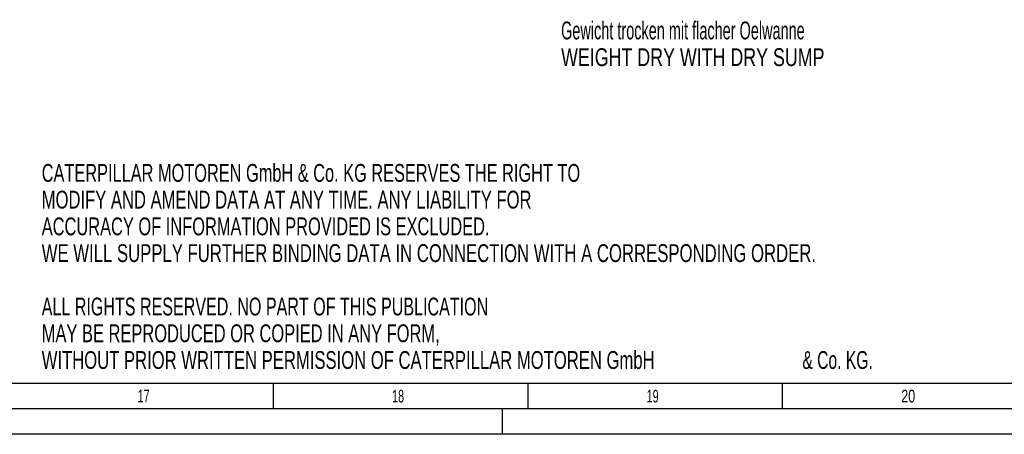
# Model space of a CAD drawing. Header units: millimetres. Extents: x 0 to 1189, y 0 to 841.
# Tile 53 of 100: x 795 to 988, y 0 to 81. Entities that reach past the tile are written whole.
import ezdxf

# ---------------------------------------------------------------- set-up
doc = ezdxf.new("R2010")
doc.units = ezdxf.units.MM
doc.header["$LTSCALE"] = 65.395
doc.layers.get('0').update_dxf_attribs({"linetype": 'CONTINUOUS'})
doc.styles.get("Standard").update_dxf_attribs({"font": 'txt', "width": 0.6})
doc.styles.add('TEXTSTYLE_2', font='txt')

msp = doc.modelspace()

# ---------------------------------------------------------------- linework, layer by layer
at = {"color": 5, "linetype": 'CONTINUOUS'}
for p, q in [((1179, 10), (10, 10)), ((844.5, 5), (844.5, 10)), ((894.5, 5), (894.5, 10)), ((944.5, 5), (944.5, 10)), ((889.5, 0), (889.5, 5)), ((1189, 0), (0, 0))]:
    msp.add_line(p, q, dxfattribs=at)
at = {"color": 6, "linetype": 'CONTINUOUS'}
msp.add_line((1184, 5), (5, 5), dxfattribs=at)

# ---------------------------------------------------------------- texts
at = {"color": 2, "linetype": 'CONTINUOUS'}
for s, width, p in [('Gewicht trocken mit flacher Oelwanne', 0.607143, (901, 77.57198)), ('WEIGHT DRY WITH DRY SUMP', 0.748016, (901, 72.32198)), ('CATERPILLAR MOTOREN GmbH & Co. KG RESERVES THE RIGHT TO ', 0.685799, (798.9787, 49.59223)), ('MODIFY AND AMEND DATA AT ANY TIME. ANY LIABILITY FOR ', 0.696765, (798.9787, 44.34223)), ('ACCURACY OF INFORMATION PROVIDED IS EXCLUDED. ', 0.688923, (798.9787, 39.09223)), ('WE WILL SUPPLY FURTHER BINDING DATA IN CONNECTION WITH A CORRESPONDING ORDER.', 0.701299, (798.9787, 33.84223)), ('ALL RIGHTS RESERVED. NO PART OF THIS PUBLICATION ', 0.674441, (798.9787, 23.34223)), ('MAY BE REPRODUCED OR COPIED IN ANY FORM, ', 0.691057, (798.9787, 18.09223)), ('WITHOUT PRIOR WRITTEN PERMISSION OF CATERPILLAR MOTOREN GmbH ', 0.698283, (798.9787, 12.84223)), ('& Co. KG.', 0.656085, (948.39537, 12.84223))]:
    msp.add_text(s, height=3.5, dxfattribs=dict(at, width=width)).set_placement(p)
at = {"color": 5, "linetype": 'CONTINUOUS', "style": 'TEXTSTYLE_2'}
for s, width, p in [('17', 0.630952, (817.806, 6.248)), ('18', 0.630952, (867.806, 6.248)), ('19', 0.630952, (917.806, 6.248)), ('20', 0.738095, (967.806, 6.248))]:
    msp.add_text(s, height=2.50001, dxfattribs=dict(at, width=width)).set_placement(p)

doc.saveas('drawing.dxf')
